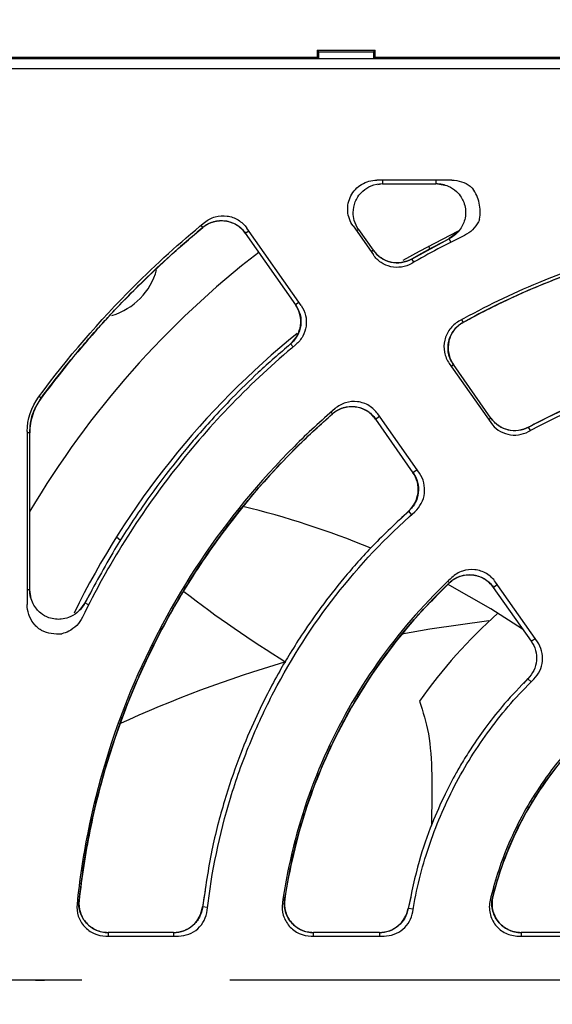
# Model space of a CAD drawing. Header units: millimetres. Extents: x 13 to 559, y 0 to 388.
# Tile 11 of 17: x 208 to 226, y 183 to 217. Entities that reach past the tile are written whole.
import ezdxf

# ---------------------------------------------------------------- set-up
doc = ezdxf.new("R2010")
doc.units = ezdxf.units.MM
doc.linetypes.add('SLD-Center', pattern=[30.48, 15.24, -5.08, 5.08, -5.08])
doc.linetypes.add('SLD-Solid', pattern=[0])
doc.layers.add('CENTER', color=40, linetype='SLD-Center')
doc.layers.add('DIMENSIONS', color=140, linetype='SLD-Solid', lineweight=25)
doc.styles.add('SLDTEXTSTYLE0', font='GOTHIC.TTF', dxfattribs={"width": 0.913})
doc.dimstyles.new('SLDDIMSTYLE0', dxfattribs={"dimtxt": 4.7625, "dimasz": 6.35, "dimexe": 0, "dimexo": 0.0625, "dimgap": 1.190625, "dimtad": 0, "dimtih": 1, "dimtoh": 1, "dimdec": 1, "dimrnd": 1e-09, "dimzin": 12, "dimdsep": 46, "dimtxsty": 'SLDTEXTSTYLE0', "dimsah": 1, "dimcen": 0.09, "dimadec": 0, "dimazin": 3, "dimtfac": 1, "dimtdec": 1, "dimtofl": 0, "dimtmove": 0, "dimatfit": 3, "dimfxl": 0, "dimfrac": 2, "dimtolj": 1, "dimtzin": 12, "dimarcsym": 0})

# ---------------------------------------------------------------- blocks, each defined once
blk = doc.blocks.new('_D_3')
at = {"layer": 'DIMENSIONS'}
for p, q in [((137.213, 216.469), (137.213, 248.753)), ((269.713, 216.469), (269.713, 248.753)), ((197.305, 246.279), (195.854, 246.279)), ((195.854, 246.279), (195.854, 238.719)), ((209.621, 246.279), (211.073, 246.279)), ((211.073, 246.279), (211.073, 238.719)), ((137.213, 245.578), (193.438, 245.578)), ((269.713, 245.578), (213.489, 245.578)), ((195.854, 238.719), (197.305, 238.719)), ((211.073, 238.719), (209.621, 238.719))]:
    blk.add_line(p, q, dxfattribs=at)
for points in [[(137.213, 245.578), (143.563, 243.99), (143.563, 247.165)], [(269.713, 245.578), (263.363, 247.165), (263.363, 243.99)]]:
    blk.add_solid(points, dxfattribs=at)
at = {"layer": 'DIMENSIONS', "char_height": 4.7625, "attachment_point": 1, "style": 'SLDTEXTSTYLE0'}
for s, insert in [('132.5', (195.546, 253.33)), ('5.22', (197.305, 244.802))]:
    blk.add_mtext(s, dxfattribs=dict(at, insert=insert))
blk = doc.blocks.new('SW_CENTERMARKSYMBOL_0')
at = {"layer": 'CENTER', "color": 0}
for p, q in [((0, 5.08), (0, 5.394)), ((0, 0), (0, 2.54)), ((-5.08, 0), (-5.394, 0)), ((0, 0), (-2.54, 0)), ((0, 0), (0, -2.54)), ((0, 0), (2.54, 0)), ((5.08, 0), (5.394, 0)), ((0, -5.08), (0, -5.394))]:
    blk.add_line(p, q, dxfattribs=at)
blk = doc.blocks.new('SW_CENTERMARKSYMBOL_2')
at = {"layer": 'CENTER', "color": 0}
blk.add_line((-5.08, 0), (-34.14, 0), dxfattribs=at)

msp = doc.modelspace()

# ---------------------------------------------------------------- linework, layer by layer
for p, q in [((218.213, 215.949), (218.213, 215.699)), ((218.273, 215.89), (218.213, 215.949)), ((218.213, 215.949), (220.213, 215.949)), ((218.273, 215.654), (218.273, 215.89)), ((218.273, 215.89), (220.154, 215.89)), ((220.213, 215.949), (220.154, 215.89)), ((220.154, 215.89), (220.154, 215.654)), ((220.213, 215.699), (220.213, 215.949)), ((269.168, 215.654), (137.759, 215.654)), ((218.25, 215.699), (188.677, 215.699)), ((218.273, 215.654), (218.25, 215.699)), ((220.154, 215.654), (218.273, 215.654)), ((220.177, 215.699), (220.154, 215.654)), ((251.25, 215.699), (220.177, 215.699)), ((137.818, 215.326), (269.171, 215.326)), ((222.839, 211.485), (220.267, 211.485)), ((220.466, 211.485), (220.466, 211.364)), ((222.297, 211.485), (222.297, 211.364)), ((220.298, 211.341), (220.466, 211.365)), ((220.466, 211.364), (222.297, 211.364)), ((222.297, 211.365), (222.607, 211.317)), ((214.291, 209.861), (214.23, 209.935)), ((214.291, 209.861), (214.294, 209.857)), ((215.748, 209.661), (215.868, 209.745)), ((217.666, 207.178), (215.804, 209.836)), ((219.449, 209.913), (220.148, 208.915)), ((219.649, 209.793), (219.571, 209.739)), ((220.152, 209.075), (219.649, 209.793)), ((215.748, 209.661), (217.473, 207.198)), ((222.753, 209.471), (221.47, 208.776)), ((223.004, 209.659), (222.75, 209.476)), ((222.811, 209.356), (222.75, 209.476)), ((220.152, 209.075), (220.074, 209.02)), ((222.078, 209.124), (222.06, 209.226)), ((221.535, 208.664), (221.467, 208.781)), ((217.592, 207.282), (217.473, 207.198)), ((223.231, 206.604), (223.183, 206.69)), ((223.231, 206.604), (223.234, 206.597)), ((217.298, 205.862), (217.102, 205.679)), ((217.303, 205.857), (217.298, 205.862)), ((217.303, 205.857), (217.389, 205.755)), ((222.755, 205.191), (224.182, 203.154)), ((222.821, 205.097), (222.899, 205.151)), ((224.188, 203.311), (222.899, 205.151)), ((208.738, 204), (208.665, 204.054)), ((208.738, 204), (208.741, 203.997)), ((218.744, 203.457), (218.693, 203.516)), ((218.744, 203.457), (218.746, 203.455)), ((220.22, 203.275), (220.359, 203.372)), ((221.729, 201.416), (220.303, 203.453)), ((220.22, 203.275), (221.509, 201.434)), ((224.188, 203.311), (224.11, 203.256)), ((225.543, 202.885), (225.479, 203.004)), ((208.259, 202.848), (208.259, 196.905)), ((208.349, 202.808), (208.259, 202.808)), ((208.349, 197.415), (208.349, 202.808)), ((221.648, 201.532), (221.509, 201.434)), ((221.355, 200.116), (221.078, 199.838)), ((221.361, 200.11), (221.355, 200.116)), ((221.462, 199.997), (221.361, 200.11)), ((211.33, 199.234), (211.468, 199.114)), ((222.76, 197.649), (222.708, 197.704)), ((222.76, 197.649), (222.762, 197.647)), ((224.267, 197.495), (224.406, 197.593)), ((225.781, 195.629), (224.346, 197.678)), ((208.349, 197.415), (208.259, 197.415)), ((208.396, 197.106), (208.348, 197.415)), ((210.482, 197.391), (210.237, 196.962)), ((224.267, 197.495), (225.564, 195.643)), ((210.237, 196.962), (210.053, 196.708)), ((210.241, 196.96), (210.237, 196.962)), ((210.369, 196.895), (210.241, 196.96)), ((225.564, 195.643), (225.703, 195.74)), ((225.449, 194.361), (225.305, 194.194)), ((225.449, 194.361), (225.455, 194.355)), ((225.455, 194.355), (225.563, 194.246)), ((210.038, 186.74), (210.045, 186.739)), ((214.374, 187.066), (214.276, 186.516)), ((217.099, 186.781), (217.105, 186.78)), ((221.436, 186.851), (221.338, 186.464)), ((224.254, 186.876), (224.247, 186.878)), ((214.285, 186.515), (214.276, 186.516)), ((214.454, 186.496), (214.285, 186.515)), ((221.347, 186.463), (221.338, 186.464)), ((221.515, 186.434), (221.347, 186.463)), ((210.964, 185.514), (213.451, 185.514)), ((213.284, 185.635), (211.037, 185.635)), ((211.037, 185.635), (211.037, 185.514)), ((213.284, 185.635), (213.284, 185.514)), ((218.014, 185.514), (220.516, 185.514)), ((220.354, 185.635), (218.093, 185.635)), ((218.093, 185.514), (218.093, 185.635)), ((220.354, 185.635), (220.354, 185.514)), ((225.13, 185.514), (227.64, 185.514)), ((227.491, 185.635), (225.222, 185.635)), ((225.222, 185.635), (225.222, 185.514))]:
    msp.add_line(p, q)
at = {"flags": 128}
for points in [[(221.177, 208.734), (221.731, 209.048), (223.076, 209.743)], [(225.272, 196.06), (224.184, 196.753), (222.693, 197.601)], [(224.113, 196.341), (222.087, 196.059), (221.123, 195.889)]]:
    msp.add_lwpolyline(points, dxfattribs=at)
for centre, radius, start, end in [((235.759, 183.972), 28.495, 115.9805, 120.1041), ((235.535, 183.999), 31.6, 127.7014, 149.3517), ((210.535, 208.999), 2.25, 286.4238, 344.7324), ((235.535, 183.999), 28.6, 129.0089, 153.8291), ((208.546, 170.999), 30.13, 67.5718, 76.3335), ((240.989, 233.185), 45.081, 232.6491, 238.0641), ((235.535, 183.999), 16.8, 131.3889, 145.228), ((228.872, 154.793), 41.82, 106.3607, 114.6887)]:
    msp.add_arc(centre, radius, start, end)
for points, knots in [([(219.449, 209.913), (219.344, 210.063), (219.281, 210.241), (219.256, 210.604), (219.294, 210.788), (219.461, 211.11), (219.59, 211.247), (219.902, 211.434), (220.084, 211.485), (220.267, 211.485)], [2.053388, 2.053388, 2.053388, 2.053388, 2.59749, 2.59749, 3.141593, 3.141593, 3.685695, 3.685695, 4.229797, 4.229797, 4.229797, 4.229797]), ([(222.839, 211.485), (223.069, 211.485), (223.295, 211.412), (223.508, 211.25), (223.537, 211.225), (223.565, 211.198)], [0.002477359, 0.002477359, 0.002477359, 0.002477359, 0.003352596, 0.003352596, 0.003500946, 0.003500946, 0.003500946, 0.003500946]), ([(219.639, 209.787), (219.582, 209.889), (219.48, 210.073), (219.441, 210.407), (219.495, 210.688), (219.621, 210.935), (219.795, 211.138), (220.082, 211.329), (220.33, 211.36), (220.466, 211.376)], [0, 0, 0, 0, 0.158208, 0.285325, 0.451695, 0.541419, 0.662426, 0.815031, 1, 1, 1, 1]), ([(222.297, 211.37), (222.373, 211.365), (222.516, 211.355), (222.762, 211.272), (222.992, 211.125), (223.162, 210.92), (223.265, 210.715), (223.326, 210.471), (223.315, 210.215), (223.241, 209.98), (223.133, 209.789), (222.973, 209.606), (222.828, 209.517), (222.753, 209.471)], [0, 0, 0, 0, 0.0839495, 0.159455, 0.2863841, 0.3821637, 0.4518592, 0.5401846, 0.6594152, 0.7316023, 0.8122864, 0.9018145, 1, 1, 1, 1]), ([(223.797, 210.146), (223.826, 210.327), (223.821, 210.514), (223.742, 210.874), (223.668, 211.045), (223.565, 211.198)], [0, 0, 0, 0, 0.5, 0.5, 1, 1, 1, 1]), ([(214.288, 209.864), (214.345, 209.905), (214.457, 209.987), (214.653, 210.063), (214.858, 210.099), (215.067, 210.092), (215.269, 210.043), (215.457, 209.954), (215.626, 209.829), (215.713, 209.72), (215.756, 209.666)], [0, 0, 0, 0, 0.125505, 0.250699, 0.375492, 0.500115, 0.625119, 0.749603, 0.874739, 1, 1, 1, 1]), ([(215.749, 209.661), (215.67, 209.774), (215.568, 209.871), (215.333, 210.014), (215.2, 210.061), (214.929, 210.098), (214.788, 210.087), (214.525, 210.012), (214.4, 209.945), (214.294, 209.858)], [0, 0, 0, 0, 0.25, 0.25, 0.5, 0.5, 0.75, 0.75, 1, 1, 1, 1]), ([(214.352, 210.035), (214.458, 210.122), (214.583, 210.188), (214.846, 210.263), (214.987, 210.272), (215.257, 210.235), (215.389, 210.188), (215.623, 210.045), (215.725, 209.949), (215.804, 209.836)], [0, 0, 0, 0, 0.000532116, 0.000532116, 0.001064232, 0.001064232, 0.001596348, 0.001596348, 0.002128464, 0.002128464, 0.002128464, 0.002128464]), ([(223.797, 210.146), (223.785, 210.116), (223.772, 210.086), (223.654, 209.853), (223.483, 209.688), (223.276, 209.588)], [0, 0, 0, 0, 0.000125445, 0.000125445, 0.001000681, 0.001000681, 0.001000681, 0.001000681]), ([(208.651, 204.035), (209.645, 205.379), (210.734, 206.643), (212.694, 208.604), (213.506, 209.34), (214.352, 210.035)], [0.0590332, 0.0590332, 0.0590332, 0.0590332, 0.5, 0.5, 0.7894977, 0.7894977, 0.7894977, 0.7894977]), ([(208.738, 204), (208.996, 204.34), (209.461, 204.954), (210.12, 205.746), (210.642, 206.344), (211.11, 206.857), (211.633, 207.411), (212.327, 208.106), (213.224, 208.954), (213.914, 209.54), (214.291, 209.861)], [0, 0, 0, 0, 0.158168, 0.285477, 0.381928, 0.452464, 0.542852, 0.664237, 0.816617, 1, 1, 1, 1]), ([(248.403, 206.635), (247.519, 207.13), (246.606, 207.573), (244.101, 208.61), (242.469, 209.105), (239.139, 209.767), (237.442, 209.935), (234.047, 209.935), (232.35, 209.767), (229.02, 209.105), (227.388, 208.61), (224.884, 207.573), (223.97, 207.13), (223.086, 206.635)], [0.1688477, 0.1688477, 0.1688477, 0.1688477, 0.1875, 0.1875, 0.21875, 0.21875, 0.25, 0.25, 0.28125, 0.28125, 0.3125, 0.3125, 0.3311523, 0.3311523, 0.3311523, 0.3311523]), ([(223.231, 206.603), (223.773, 206.888), (224.775, 207.415), (226.211, 208.021), (227.414, 208.459), (228.405, 208.77), (229.267, 209.007), (230.659, 209.342), (232.673, 209.686), (235.308, 209.863), (237.907, 209.77), (239.859, 209.505), (241.224, 209.23), (242.163, 209.009), (243.328, 208.685), (244.752, 208.205), (246.422, 207.529), (247.574, 206.927), (248.195, 206.603)], [0, 0, 0, 0, 0.070477, 0.130304, 0.179361, 0.217894, 0.249904, 0.282318, 0.382755, 0.484692, 0.585934, 0.681806, 0.711101, 0.74635, 0.792792, 0.850409, 0.919339, 1, 1, 1, 1]), ([(248.192, 206.598), (246.278, 207.655), (244.267, 208.453), (241.633, 209.132), (241.099, 209.252), (240.028, 209.457), (239.492, 209.542), (237.879, 209.746), (236.799, 209.814), (235.173, 209.815), (234.63, 209.797), (233.542, 209.729), (232.997, 209.677), (231.38, 209.471), (230.32, 209.268), (228.232, 208.73), (227.204, 208.396), (225.184, 207.595), (224.189, 207.125), (223.234, 206.598)], [0, 0, 0, 0, 0.25, 0.25, 0.3125, 0.3125, 0.375, 0.375, 0.5, 0.5, 0.5625, 0.5625, 0.625, 0.625, 0.75, 0.75, 0.875, 0.875, 1, 1, 1, 1]), ([(221.471, 208.775), (221.356, 208.725), (221.127, 208.625), (220.746, 208.646), (220.393, 208.789), (220.228, 208.976), (220.146, 209.07)], [0, 0, 0, 0, 0.2505663, 0.5001551, 0.7498132, 1, 1, 1, 1]), ([(220.151, 209.074), (220.293, 208.871), (220.511, 208.725), (220.993, 208.618), (221.25, 208.656), (221.467, 208.781)], [0, 0, 0, 0, 0.5, 0.5, 1, 1, 1, 1]), ([(221.466, 208.624), (221.25, 208.499), (220.991, 208.459), (220.629, 208.539), (220.514, 208.588), (220.308, 208.726), (220.219, 208.814), (220.148, 208.915)], [0, 0, 0, 0, 0.00095897, 0.00095897, 0.001438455, 0.001438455, 0.00191794, 0.00191794, 0.00191794, 0.00191794]), ([(217.298, 205.862), (217.488, 206.021), (217.614, 206.252), (217.678, 206.741), (217.617, 206.994), (217.473, 207.199)], [0, 0, 0, 0, 0.5, 0.5, 1, 1, 1, 1]), ([(217.481, 207.204), (217.541, 207.094), (217.661, 206.874), (217.674, 206.493), (217.563, 206.127), (217.391, 205.946), (217.304, 205.855)], [0, 0, 0, 0, 0.2505747, 0.5001553, 0.749805, 1, 1, 1, 1]), ([(217.666, 207.178), (217.809, 206.973), (217.871, 206.718), (217.822, 206.351), (217.783, 206.232), (217.663, 206.014), (217.583, 205.918), (217.488, 205.839)], [0, 0, 0, 0, 0.00095901, 0.00095901, 0.001438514, 0.001438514, 0.001918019, 0.001918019, 0.001918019, 0.001918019]), ([(223.086, 206.635), (222.965, 206.568), (222.857, 206.474), (222.69, 206.251), (222.63, 206.122), (222.568, 205.852), (222.566, 205.709), (222.619, 205.437), (222.676, 205.305), (222.755, 205.191)], [0, 0, 0, 0, 0.000540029, 0.000540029, 0.001080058, 0.001080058, 0.001620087, 0.001620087, 0.002160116, 0.002160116, 0.002160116, 0.002160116]), ([(223.234, 206.598), (223.112, 206.53), (223.003, 206.437), (222.835, 206.214), (222.774, 206.085), (222.711, 205.814), (222.709, 205.671), (222.762, 205.397), (222.819, 205.265), (222.899, 205.151)], [0, 0, 0, 0, 0.25, 0.25, 0.5, 0.5, 0.75, 0.75, 1, 1, 1, 1]), ([(222.893, 205.147), (222.857, 205.207), (222.783, 205.328), (222.724, 205.532), (222.706, 205.742), (222.731, 205.952), (222.8, 206.152), (222.909, 206.333), (223.053, 206.49), (223.171, 206.566), (223.231, 206.604)], [0, 0, 0, 0, 0.125369, 0.250555, 0.375429, 0.500042, 0.624639, 0.749543, 0.874702, 1, 1, 1, 1]), ([(217.488, 205.839), (215.948, 204.551), (214.565, 203.121), (212.721, 200.766), (212.143, 199.943), (211.081, 198.245), (210.595, 197.37), (210.156, 196.468)], [0, 0, 0, 0, 0.00590313, 0.00590313, 0.00885469, 0.00885469, 0.01180625, 0.01180625, 0.01180625, 0.01180625]), ([(217.303, 205.857), (216.93, 205.534), (216.243, 204.938), (215.349, 204.06), (214.644, 203.315), (214.101, 202.702), (213.573, 202.076), (212.942, 201.282), (212.129, 200.163), (211.177, 198.705), (210.573, 197.577), (210.243, 196.959)], [0, 0, 0, 0, 0.129251, 0.238712, 0.328495, 0.398479, 0.453452, 0.543526, 0.664397, 0.816297, 1, 1, 1, 1]), ([(225.478, 202.85), (227.059, 203.711), (228.715, 204.359), (230.877, 204.91), (231.314, 205.007), (232.197, 205.174), (232.641, 205.243), (233.972, 205.41), (234.859, 205.464), (236.634, 205.464), (237.522, 205.409), (238.855, 205.242), (239.301, 205.172), (240.182, 205.005), (240.618, 204.908), (242.775, 204.358), (244.43, 203.711), (246.012, 202.85)], [0, 0, 0, 0, 0.00525154, 0.00525154, 0.00656443, 0.00656443, 0.00787732, 0.00787732, 0.01050309, 0.01050309, 0.01312886, 0.01312886, 0.01444174, 0.01444174, 0.01575463, 0.01575463, 0.02100617, 0.02100617, 0.02100617, 0.02100617]), ([(225.479, 203.004), (227.058, 203.854), (228.708, 204.493), (230.857, 205.036), (231.292, 205.131), (232.169, 205.296), (232.613, 205.365), (233.941, 205.53), (234.826, 205.584), (236.594, 205.584), (237.477, 205.53), (239.243, 205.312), (240.129, 205.147), (242.716, 204.494), (244.369, 203.854), (245.947, 203.004)], [0, 0, 0, 0, 0.25, 0.25, 0.3125, 0.3125, 0.375, 0.375, 0.5, 0.5, 0.625, 0.625, 0.75, 0.75, 1, 1, 1, 1]), ([(245.945, 202.999), (245.419, 203.266), (244.465, 203.752), (243.12, 204.281), (242.041, 204.638), (241.141, 204.89), (239.896, 205.188), (238.201, 205.471), (236.046, 205.612), (233.919, 205.538), (232.318, 205.325), (231.197, 205.104), (230.432, 204.928), (229.48, 204.669), (228.314, 204.285), (226.942, 203.743), (225.994, 203.26), (225.482, 202.999)], [0, 0, 0, 0, 0.083035, 0.150592, 0.203119, 0.243005, 0.28213, 0.383183, 0.484436, 0.585664, 0.682138, 0.711413, 0.746437, 0.792699, 0.850214, 0.91916, 1, 1, 1, 1]), ([(208.344, 202.808), (208.362, 203.022), (208.397, 203.451), (208.624, 203.817), (208.738, 204)], [0, 0, 0, 0, 0.4999999, 1, 1, 1, 1]), ([(208.741, 203.997), (208.613, 203.825), (208.516, 203.638), (208.382, 203.231), (208.348, 203.022), (208.348, 202.808)], [0, 0, 0, 0, 0.5, 0.5, 1, 1, 1, 1]), ([(218.74, 203.462), (218.796, 203.505), (218.908, 203.591), (219.106, 203.672), (219.313, 203.712), (219.525, 203.709), (219.732, 203.661), (219.923, 203.572), (220.095, 203.446), (220.184, 203.336), (220.228, 203.281)], [0, 0, 0, 0, 0.125382, 0.25057, 0.375438, 0.500042, 0.62463, 0.749529, 0.87469, 1, 1, 1, 1]), ([(220.22, 203.275), (220.14, 203.39), (220.036, 203.488), (219.797, 203.632), (219.661, 203.678), (219.386, 203.712), (219.243, 203.699), (218.976, 203.617), (218.851, 203.547), (218.746, 203.455)], [0, 0, 0, 0, 0.25, 0.25, 0.5, 0.5, 0.75, 0.75, 1, 1, 1, 1]), ([(220.303, 203.453), (220.223, 203.567), (220.118, 203.665), (219.88, 203.808), (219.745, 203.855), (219.471, 203.889), (219.329, 203.877), (219.062, 203.796), (218.937, 203.727), (218.832, 203.637)], [0, 0, 0, 0, 0.000540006, 0.000540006, 0.001080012, 0.001080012, 0.001620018, 0.001620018, 0.002160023, 0.002160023, 0.002160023, 0.002160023]), ([(218.832, 203.637), (218.351, 203.221), (217.884, 202.788), (216.234, 201.138), (215.152, 199.82), (213.266, 196.997), (212.462, 195.493), (211.163, 192.356), (210.668, 190.724), (210.176, 188.25), (210.054, 187.434), (209.971, 186.614)], [0.3632917, 0.3632917, 0.3632917, 0.3632917, 0.375, 0.375, 0.40625, 0.40625, 0.4375, 0.4375, 0.46875, 0.46875, 0.4839303, 0.4839303, 0.4839303, 0.4839303]), ([(210.041, 186.739), (210.115, 187.325), (210.248, 188.376), (210.536, 189.755), (210.806, 190.818), (211.064, 191.693), (211.419, 192.77), (211.933, 194.103), (212.725, 195.806), (213.695, 197.536), (214.605, 198.888), (215.323, 199.843), (215.885, 200.545), (216.633, 201.407), (217.59, 202.414), (218.339, 203.091), (218.744, 203.457)], [0, 0, 0, 0, 0.0917569, 0.164696, 0.2189501, 0.2623309, 0.3064936, 0.3952832, 0.484388, 0.5982464, 0.7034361, 0.7375731, 0.784041, 0.8431456, 0.9150207, 1, 1, 1, 1]), ([(218.746, 203.455), (217.527, 202.392), (216.424, 201.23), (214.937, 199.343), (214.47, 198.69), (213.594, 197.334), (213.188, 196.636), (212.077, 194.502), (211.472, 193.02), (210.772, 190.706), (210.573, 189.92), (210.253, 188.34), (210.13, 187.543), (210.044, 186.739)], [0, 0, 0, 0, 0.25, 0.25, 0.375, 0.375, 0.5, 0.5, 0.75, 0.75, 0.875, 0.875, 1, 1, 1, 1]), ([(225.482, 202.997), (225.369, 202.951), (225.141, 202.859), (224.769, 202.886), (224.424, 203.029), (224.262, 203.214), (224.182, 203.306)], [0, 0, 0, 0, 0.250757, 0.500077, 0.749802, 1, 1, 1, 1]), ([(224.182, 203.154), (224.321, 202.954), (224.535, 202.809), (225.008, 202.698), (225.262, 202.732), (225.478, 202.85)], [0, 0, 0, 0, 0.000941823, 0.000941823, 0.001883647, 0.001883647, 0.001883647, 0.001883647]), ([(224.188, 203.31), (224.327, 203.111), (224.539, 202.967), (225.01, 202.855), (225.264, 202.887), (225.479, 203.004)], [0, 0, 0, 0, 0.5, 0.5, 1, 1, 1, 1]), ([(221.355, 200.116), (221.537, 200.278), (221.656, 200.505), (221.712, 200.987), (221.65, 201.234), (221.509, 201.435)], [0, 0, 0, 0, 0.5, 0.5, 1, 1, 1, 1]), ([(221.518, 201.441), (221.577, 201.333), (221.695, 201.117), (221.712, 200.742), (221.61, 200.382), (221.445, 200.199), (221.363, 200.108)], [0, 0, 0, 0, 0.250769, 0.500079, 0.749789, 1, 1, 1, 1]), ([(221.572, 200.094), (221.756, 200.257), (221.874, 200.484), (221.932, 200.967), (221.869, 201.217), (221.729, 201.416)], [0, 0, 0, 0, 0.000941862, 0.000941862, 0.001883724, 0.001883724, 0.001883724, 0.001883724]), ([(221.361, 200.11), (220.942, 199.72), (220.16, 198.99), (219.169, 197.871), (218.383, 196.871), (217.777, 196.005), (217.31, 195.272), (216.897, 194.569), (216.469, 193.773), (215.989, 192.773), (215.484, 191.55), (214.996, 190.095), (214.555, 188.397), (214.378, 187.168), (214.284, 186.516)], [0, 0, 0, 0, 0.109602, 0.204719, 0.285773, 0.353166, 0.407043, 0.452225, 0.509155, 0.580157, 0.664619, 0.762378, 0.873879, 1, 1, 1, 1]), ([(214.444, 186.401), (214.592, 187.72), (214.86, 189.005), (215.432, 190.883), (215.651, 191.501), (216.149, 192.72), (216.428, 193.323), (217.343, 195.081), (218.053, 196.183), (219.666, 198.247), (220.574, 199.214), (221.572, 200.094)], [0, 0, 0, 0, 0.00387123, 0.00387123, 0.00580684, 0.00580684, 0.00774246, 0.00774246, 0.01161369, 0.01161369, 0.01548491, 0.01548491, 0.01548491, 0.01548491]), ([(222.755, 197.654), (222.811, 197.7), (222.922, 197.793), (223.121, 197.883), (223.333, 197.931), (223.55, 197.932), (223.763, 197.887), (223.961, 197.798), (224.139, 197.67), (224.23, 197.558), (224.275, 197.501)], [0, 0, 0, 0, 0.1251476, 0.2502155, 0.3748008, 0.4998577, 0.6244961, 0.7493936, 0.8746024, 1, 1, 1, 1]), ([(224.267, 197.496), (224.185, 197.613), (224.077, 197.713), (223.831, 197.858), (223.691, 197.904), (223.407, 197.932), (223.262, 197.916), (222.99, 197.822), (222.866, 197.746), (222.762, 197.647)], [0, 0, 0, 0, 0.25, 0.25, 0.5, 0.5, 0.75, 0.75, 1, 1, 1, 1]), ([(224.346, 197.678), (224.265, 197.795), (224.158, 197.894), (223.912, 198.039), (223.773, 198.085), (223.491, 198.114), (223.346, 198.098), (223.076, 198.008), (222.95, 197.932), (222.846, 197.835)], [0, 0, 0, 0, 0.000553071, 0.000553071, 0.001106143, 0.001106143, 0.001659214, 0.001659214, 0.002212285, 0.002212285, 0.002212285, 0.002212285]), ([(222.846, 197.835), (222.69, 197.689), (222.536, 197.54), (221.508, 196.512), (220.718, 195.55), (219.341, 193.489), (218.754, 192.391), (217.806, 190.101), (217.444, 188.909), (217.134, 187.348), (217.075, 187.001), (217.025, 186.653)], [0.3695985, 0.3695985, 0.3695985, 0.3695985, 0.375, 0.375, 0.40625, 0.40625, 0.4375, 0.4375, 0.46875, 0.46875, 0.4776236, 0.4776236, 0.4776236, 0.4776236]), ([(217.102, 186.781), (217.194, 187.311), (217.365, 188.288), (217.735, 189.6), (218.101, 190.653), (218.439, 191.477), (218.777, 192.215), (219.184, 193.013), (219.745, 193.983), (220.507, 195.115), (221.502, 196.387), (222.32, 197.208), (222.76, 197.65)], [0, 0, 0, 0, 0.129336, 0.238208, 0.327415, 0.397174, 0.452286, 0.522548, 0.612404, 0.721555, 0.850387, 1, 1, 1, 1]), ([(222.762, 197.647), (222.001, 196.925), (221.31, 196.149), (220.065, 194.497), (219.51, 193.62), (218.541, 191.76), (218.139, 190.799), (217.499, 188.829), (217.26, 187.818), (217.105, 186.78)], [0, 0, 0, 0, 0.25, 0.25, 0.5, 0.5, 0.75, 0.75, 1, 1, 1, 1]), ([(210.242, 196.96), (210.203, 196.895), (210.129, 196.772), (209.944, 196.59), (209.708, 196.452), (209.449, 196.394), (209.219, 196.394), (208.974, 196.45), (208.751, 196.577), (208.575, 196.749), (208.454, 196.932), (208.363, 197.158), (208.35, 197.327), (208.343, 197.415)], [0, 0, 0, 0, 0.083954, 0.159461, 0.286387, 0.382162, 0.451855, 0.54018, 0.659415, 0.731605, 0.812292, 0.901819, 1, 1, 1, 1]), ([(208.737, 196.024), (208.635, 196.088), (208.544, 196.17), (208.332, 196.449), (208.259, 196.675), (208.259, 196.905)], [0, 0, 0, 0, 0.000468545, 0.000468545, 0.001343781, 0.001343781, 0.001343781, 0.001343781]), ([(210.156, 196.468), (210.056, 196.261), (209.891, 196.09), (209.609, 195.947), (209.528, 195.919), (209.445, 195.901)], [0.002294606, 0.002294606, 0.002294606, 0.002294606, 0.003169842, 0.003169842, 0.003500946, 0.003500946, 0.003500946, 0.003500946]), ([(208.737, 196.024), (208.737, 196.024), (208.738, 196.024), (208.738, 196.024), (208.74, 196.023), (208.738, 196.024), (208.738, 196.024), (208.738, 196.024), (208.738, 196.024)], [0, 0, 0, 0, 0.097122, 0.145754, 0.474226, 0.778368, 0.802733, 1, 1, 1, 1]), ([(225.573, 195.649), (225.63, 195.546), (225.745, 195.338), (225.769, 194.978), (225.681, 194.629), (225.531, 194.445), (225.457, 194.353)], [0, 0, 0, 0, 0.250459, 0.500059, 0.749918, 1, 1, 1, 1]), ([(225.661, 194.342), (225.83, 194.508), (225.936, 194.729), (225.98, 195.198), (225.916, 195.436), (225.781, 195.629)], [0, 0, 0, 0, 0.000909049, 0.000909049, 0.001818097, 0.001818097, 0.001818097, 0.001818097]), ([(225.455, 194.355), (225.184, 194.074), (224.685, 193.557), (224.071, 192.785), (223.606, 192.127), (223.261, 191.585), (222.936, 191.025), (222.562, 190.31), (222.118, 189.303), (221.661, 187.998), (221.458, 187.006), (221.346, 186.463)], [0, 0, 0, 0, 0.129418, 0.238228, 0.327197, 0.396596, 0.45144, 0.542163, 0.664109, 0.816307, 1, 1, 1, 1]), ([(221.501, 186.351), (221.626, 187.11), (221.81, 187.85), (222.29, 189.29), (222.586, 189.991), (223.117, 191.013), (223.308, 191.347), (223.714, 191.996), (223.929, 192.311), (224.609, 193.228), (225.111, 193.804), (225.661, 194.342)], [0, 0, 0, 0, 0.002230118, 0.002230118, 0.004460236, 0.004460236, 0.005575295, 0.005575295, 0.006690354, 0.006690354, 0.008920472, 0.008920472, 0.008920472, 0.008920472]), ([(221.735, 193.581), (221.851, 193.223), (222.086, 192.494), (222.171, 191.053), (222.153, 189.91), (222.144, 189.315)], [0, 0, 0, 0, 0.3162313, 0.6440512, 1, 1, 1, 1]), ([(226.864, 191.941), (226.496, 191.528), (226.157, 191.09), (225.416, 189.981), (225.046, 189.288), (224.502, 187.976), (224.305, 187.365), (224.158, 186.743)], [0.38413169, 0.38413169, 0.38413169, 0.38413169, 0.40625, 0.40625, 0.4375, 0.4375, 0.46309051, 0.46309051, 0.46309051, 0.46309051]), ([(224.251, 186.877), (224.35, 187.231), (224.528, 187.868), (224.857, 188.687), (225.178, 189.37), (225.554, 190.055), (226.071, 190.869), (226.528, 191.428), (226.782, 191.738)], [0, 0, 0, 0, 0.199317, 0.358505, 0.477962, 0.608907, 0.782435, 1, 1, 1, 1]), ([(226.784, 191.736), (226.176, 191.035), (225.662, 190.277), (224.813, 188.649), (224.479, 187.773), (224.254, 186.876)], [0, 0, 0, 0, 0.5, 0.5, 1, 1, 1, 1]), ([(210.044, 186.739), (210.029, 186.6), (210.043, 186.457), (210.129, 186.192), (210.2, 186.068), (210.386, 185.861), (210.502, 185.777), (210.757, 185.664), (210.898, 185.634), (211.037, 185.634)], [0, 0, 0, 0, 0.25, 0.25, 0.5, 0.5, 0.75, 0.75, 1, 1, 1, 1]), ([(211.037, 185.628), (210.967, 185.633), (210.826, 185.642), (210.625, 185.71), (210.442, 185.816), (210.285, 185.957), (210.161, 186.128), (210.075, 186.321), (210.029, 186.529), (210.035, 186.669), (210.038, 186.74)], [0, 0, 0, 0, 0.1253664, 0.2505519, 0.375427, 0.5000423, 0.6246407, 0.7495465, 0.8747049, 1, 1, 1, 1]), ([(217.105, 186.78), (217.084, 186.639), (217.093, 186.492), (217.172, 186.217), (217.242, 186.088), (217.428, 185.872), (217.545, 185.784), (217.806, 185.665), (217.949, 185.634), (218.093, 185.634)], [0, 0, 0, 0, 0.25, 0.25, 0.5, 0.5, 0.75, 0.75, 1, 1, 1, 1]), ([(218.093, 185.628), (218.021, 185.633), (217.877, 185.642), (217.671, 185.714), (217.485, 185.824), (217.327, 185.972), (217.203, 186.151), (217.121, 186.351), (217.081, 186.565), (217.093, 186.709), (217.098, 186.781)], [0, 0, 0, 0, 0.1251317, 0.2501967, 0.3747889, 0.4998577, 0.6245078, 0.7494125, 0.8746184, 1, 1, 1, 1]), ([(224.158, 186.743), (224.123, 186.594), (224.122, 186.443), (224.171, 186.221), (224.195, 186.15), (224.259, 186.015), (224.3, 185.95), (224.439, 185.775), (224.559, 185.678), (224.829, 185.549), (224.98, 185.514), (225.13, 185.514)], [0, 0, 0, 0, 0.000582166, 0.000582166, 0.000873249, 0.000873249, 0.001164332, 0.001164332, 0.001746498, 0.001746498, 0.002328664, 0.002328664, 0.002328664, 0.002328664]), ([(224.254, 186.876), (224.217, 186.73), (224.213, 186.573), (224.275, 186.278), (224.34, 186.137), (224.525, 185.899), (224.645, 185.802), (224.92, 185.668), (225.068, 185.634), (225.222, 185.634)], [0, 0, 0, 0, 0.25, 0.25, 0.5, 0.5, 0.75, 0.75, 1, 1, 1, 1]), ([(225.222, 185.627), (225.146, 185.633), (224.993, 185.643), (224.777, 185.724), (224.584, 185.847), (224.423, 186.011), (224.304, 186.206), (224.232, 186.423), (224.207, 186.652), (224.234, 186.803), (224.247, 186.878)], [0, 0, 0, 0, 0.125862, 0.250806, 0.375543, 0.500474, 0.625026, 0.749647, 0.874684, 1, 1, 1, 1]), ([(209.971, 186.614), (209.956, 186.475), (209.972, 186.333), (210.058, 186.069), (210.13, 185.945), (210.316, 185.74), (210.431, 185.656), (210.685, 185.544), (210.825, 185.514), (210.964, 185.514)], [0, 0, 0, 0, 0.000540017, 0.000540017, 0.001080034, 0.001080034, 0.001620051, 0.001620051, 0.002160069, 0.002160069, 0.002160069, 0.002160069]), ([(213.284, 185.634), (213.527, 185.634), (213.767, 185.725), (214.129, 186.047), (214.247, 186.273), (214.276, 186.516)], [0, 0, 0, 0, 0.5, 0.5, 1, 1, 1, 1]), ([(214.286, 186.515), (214.258, 186.395), (214.203, 186.156), (213.966, 185.865), (213.65, 185.664), (213.406, 185.638), (213.284, 185.624)], [0, 0, 0, 0, 0.250766, 0.500078, 0.749792, 1, 1, 1, 1]), ([(213.451, 185.514), (213.697, 185.514), (213.936, 185.606), (214.298, 185.93), (214.416, 186.159), (214.444, 186.401)], [0, 0, 0, 0, 0.000941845, 0.000941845, 0.001883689, 0.001883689, 0.001883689, 0.001883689]), ([(217.025, 186.653), (217.005, 186.512), (217.016, 186.366), (217.096, 186.093), (217.166, 185.965), (217.352, 185.75), (217.469, 185.663), (217.728, 185.545), (217.872, 185.514), (218.014, 185.514)], [0, 0, 0, 0, 0.000553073, 0.000553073, 0.001106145, 0.001106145, 0.001659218, 0.001659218, 0.002212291, 0.002212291, 0.002212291, 0.002212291]), ([(220.354, 185.634), (220.588, 185.634), (220.819, 185.718), (221.177, 186.02), (221.299, 186.232), (221.338, 186.464)], [0, 0, 0, 0, 0.5, 0.5, 1, 1, 1, 1]), ([(221.348, 186.463), (221.316, 186.349), (221.251, 186.121), (221.015, 185.849), (220.707, 185.662), (220.472, 185.637), (220.354, 185.625)], [0, 0, 0, 0, 0.250457, 0.500059, 0.74992, 1, 1, 1, 1]), ([(220.516, 185.514), (220.752, 185.514), (220.983, 185.599), (221.342, 185.904), (221.463, 186.118), (221.501, 186.351)], [0, 0, 0, 0, 0.000909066, 0.000909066, 0.001818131, 0.001818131, 0.001818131, 0.001818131])]:
    msp.add_open_spline(points, degree=3, knots=knots)
for points in [[(214.294, 209.858), (212.216, 208.137), (210.347, 206.164), (208.741, 203.997)], [(221.467, 208.781), (221.889, 209.024), (222.317, 209.255), (222.75, 209.476)], [(208.259, 202.848), (208.259, 203.273), (208.398, 203.693), (208.651, 204.035)], [(208.738, 196.024), (208.958, 195.925), (209.203, 195.883), (209.445, 195.901)]]:
    msp.add_open_spline(points, degree=3)

# ---------------------------------------------------------------- block references
at = {"layer": 'CENTER'}
for name, p in [('SW_CENTERMARKSYMBOL_2', (235.535, 183.999)), ('SW_CENTERMARKSYMBOL_0', (203.463, 183.999))]:
    msp.add_blockref(name, p, dxfattribs=at)

# ---------------------------------------------------------------- dimensions: what is measured, and where the dimension line sits
at = {"layer": 'DIMENSIONS'}
dim = msp.add_linear_dim(base=(137.213, 245.578), p1=(269.713, 215.199), p2=(137.213, 215.199), dimstyle='SLDDIMSTYLE0', dxfattribs=at)
dim.commit()
dim.dimension.update_dxf_attribs({"geometry": '_D_3', "text_midpoint": (203.463, 245.578), "dimtype": 160})

doc.saveas('drawing.dxf')
